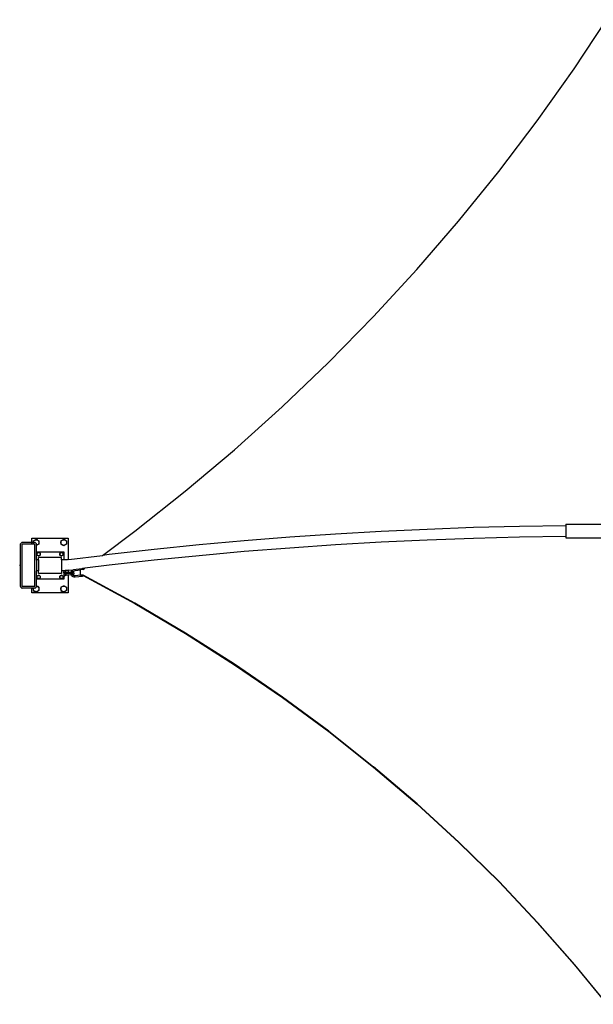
# Model space of a CAD drawing. Extents: x -106 to 152, y -107 to 133.
# Tile 1 of 2: x -106 to 20, y -98 to 118. Entities that reach past the tile are written whole.
import ezdxf

# ---------------------------------------------------------------- set-up
doc = ezdxf.new("R2010")
doc.units = 0
doc.header["$MEASUREMENT"] = 0
doc.layers.get('0').update_dxf_attribs({"linetype": 'CONTINUOUS'})

msp = doc.modelspace()

# ---------------------------------------------------------------- linework, layer by layer
for p, q in [((15.95, 107.29), (23.09, 118.07)), ((7.86, 95.89), (15.95, 107.29)), ((-0.6, 84.74), (7.86, 95.89)), ((-9.43, 73.84), (-0.6, 84.74)), ((-18.61, 63.22), (-9.43, 73.84)), ((-28.13, 52.87), (-18.61, 63.22)), ((-37.99, 42.82), (-28.13, 52.87)), ((-48.17, 33.07), (-37.99, 42.82)), ((-58.66, 23.63), (-48.17, 33.07)), ((-69.46, 14.52), (-58.66, 23.63)), ((-80.55, 5.74), (-69.46, 14.52)), ((-6.18, 6.53), (-16.31, 6.16)), ((3.97, 6.8), (-6.18, 6.53)), ((14.12, 6.95), (3.97, 6.8)), ((14.13, 7.05), (14.12, 6.95)), ((14.12, 6.95), (14.12, 6.88)), ((14.12, 6.88), (14.12, 6.66)), ((14.12, 6.66), (14.12, 6.4)), ((14.14, 7.27), (14.13, 7.25)), ((14.13, 7.25), (14.13, 7.18)), ((14.13, 7.18), (14.13, 7.05)), ((14.14, 7.27), (22.76, 7.31)), ((-87.67, 0.45), (-80.55, 5.74)), ((-46.52, 4.42), (-56.51, 3.63)), ((-36.49, 5.11), (-46.52, 4.42)), ((-26.42, 5.69), (-36.49, 5.11)), ((-16.31, 6.16), (-26.42, 5.69)), ((3.96, 4.42), (-6.18, 4.16)), ((14.13, 4.58), (3.96, 4.42)), ((14.12, 6.4), (14.12, 6.12)), ((14.12, 6.12), (14.12, 5.83)), ((14.12, 5.83), (14.12, 5.54)), ((14.12, 5.54), (14.13, 5.25)), ((14.13, 5.25), (14.13, 4.98)), ((14.13, 4.98), (14.13, 4.75)), ((14.13, 4.75), (14.14, 4.58)), ((14.14, 4.58), (14.13, 4.58)), ((14.14, 4.58), (14.14, 4.55)), ((14.14, 4.55), (14.14, 4.4)), ((14.14, 4.4), (14.15, 4.3)), ((-105.66, 2.87), (-105.64, 2.97)), ((-105.66, -6.38), (-105.66, 2.87)), ((-105.61, 3.06), (-105.64, 2.97)), ((-105.55, 3.14), (-105.61, 3.06)), ((-105.47, 3.2), (-105.55, 3.14)), ((-105.47, 3.2), (-105.38, 3.24)), ((-105.28, 3.25), (-105.38, 3.24)), ((-103.18, 3.25), (-105.28, 3.25)), ((-102.53, 2.87), (-105.28, 2.87)), ((-105.28, -6.38), (-105.28, 2.87)), ((-103.18, 4.19), (-95.18, 4.19)), ((-103.18, 3.25), (-103.18, 4.19)), ((-103.18, 3.24), (-103.18, 3.25)), ((-102.86, 3.25), (-103.18, 3.25)), ((-103.18, 3.14), (-103.18, 3.2)), ((-102.86, 3.62), (-102.55, 3.8)), ((-102.86, 3.62), (-102.86, 3.26)), ((-102.86, 3.26), (-102.84, 3.42)), ((-102.86, 3.25), (-102.86, 3.26)), ((-102.86, 3.25), (-102.86, 3.26)), ((-102.86, 3.24), (-102.86, 3.25)), ((-102.86, 3.24), (-102.86, 3.25)), ((-102.53, 3.25), (-102.86, 3.25)), ((-102.86, 3.25), (-102.86, 3.25)), ((-102.86, 3.2), (-102.86, 3.14)), ((-102.84, 3.14), (-102.85, 3.2)), ((-102.84, 3.42), (-102.78, 3.57)), ((-102.78, 3.57), (-102.68, 3.7)), ((-102.68, 3.7), (-102.55, 3.8)), ((-102.55, 3.8), (-102.24, 3.98)), ((-102.55, 3.8), (-102.4, 3.86)), ((-102.43, 3.24), (-102.53, 3.25)), ((-102.53, -6.38), (-102.53, 2.87)), ((-102.43, 3.24), (-102.34, 3.2)), ((-102.4, 3.86), (-102.24, 3.88)), ((-102.34, 3.2), (-102.27, 3.14)), ((-102.27, 3.14), (-102.21, 3.06)), ((-101.93, 3.8), (-102.24, 3.98)), ((-102.24, 3.88), (-102.08, 3.86)), ((-102.21, 3.06), (-102.17, 2.97)), ((-102.16, 2.87), (-102.17, 2.97)), ((-102.16, 2.65), (-102.17, 2.65)), ((-102.16, 2.6), (-102.17, 2.59)), ((-102.16, 2.65), (-102.16, 2.87)), ((-101.93, 2.73), (-102.16, 2.6)), ((-102.08, 2.66), (-102.16, 2.65)), ((-102.16, 2.6), (-102.16, 2.65)), ((-102.16, 1.2), (-102.16, 2.6)), ((-102.08, 3.86), (-101.93, 3.8)), ((-101.93, 2.73), (-102.08, 2.66)), ((-101.93, 3.8), (-101.8, 3.7)), ((-101.93, 3.8), (-101.62, 3.62)), ((-101.62, 2.91), (-101.93, 2.73)), ((-101.8, 2.82), (-101.93, 2.73)), ((-101.8, 3.7), (-101.71, 3.57)), ((-101.71, 2.95), (-101.8, 2.82)), ((-101.71, 3.57), (-101.64, 3.42)), ((-101.64, 3.1), (-101.71, 2.95)), ((-101.64, 3.42), (-101.62, 3.26)), ((-101.62, 3.26), (-101.64, 3.1)), ((-101.62, 3.62), (-101.62, 3.26)), ((-101.62, 3.26), (-101.62, 2.91)), ((-96.8, 3.62), (-96.49, 3.8)), ((-96.8, 3.62), (-96.8, 3.26)), ((-96.8, 3.26), (-96.78, 3.42)), ((-96.78, 3.1), (-96.8, 3.26)), ((-96.8, 3.26), (-96.8, 2.91)), ((-96.8, 2.91), (-96.49, 2.73)), ((-96.78, 3.42), (-96.72, 3.57)), ((-96.72, 2.95), (-96.78, 3.1)), ((-96.72, 3.57), (-96.62, 3.7)), ((-96.62, 2.82), (-96.72, 2.95)), ((-96.62, 3.7), (-96.49, 3.8)), ((-96.49, 2.73), (-96.62, 2.82)), ((-96.49, 3.8), (-96.18, 3.98)), ((-96.49, 3.8), (-96.34, 3.86)), ((-96.34, 2.66), (-96.49, 2.73)), ((-96.18, 2.55), (-96.49, 2.73)), ((-96.34, 3.86), (-96.18, 3.88)), ((-96.18, 2.64), (-96.34, 2.66)), ((-95.87, 3.8), (-96.18, 3.98)), ((-96.18, 3.88), (-96.02, 3.86)), ((-95.87, 2.73), (-96.18, 2.55)), ((-96.02, 2.66), (-96.18, 2.64)), ((-96.02, 3.86), (-95.87, 3.8)), ((-95.87, 2.73), (-96.02, 2.66)), ((-95.87, 3.8), (-95.74, 3.7)), ((-95.87, 3.8), (-95.56, 3.62)), ((-95.56, 2.91), (-95.87, 2.73)), ((-95.74, 2.82), (-95.87, 2.73)), ((-95.74, 3.7), (-95.64, 3.57)), ((-95.64, 2.95), (-95.74, 2.82)), ((-95.64, 3.57), (-95.58, 3.42)), ((-95.58, 3.1), (-95.64, 2.95)), ((-95.58, 3.42), (-95.56, 3.26)), ((-95.56, 3.26), (-95.58, 3.1)), ((-95.56, 3.62), (-95.56, 3.26)), ((-95.56, 3.26), (-95.56, 2.91)), ((-95.18, 4.19), (-95.18, -0.48)), ((-66.45, 2.74), (-76.33, 1.74)), ((-56.51, 3.63), (-66.45, 2.74)), ((-36.49, 2.74), (-46.52, 2.05)), ((-26.42, 3.32), (-36.49, 2.74)), ((-16.31, 3.79), (-26.42, 3.32)), ((-6.18, 4.16), (-16.31, 3.79)), ((14.15, 4.3), (14.15, 4.26)), ((14.15, 4.26), (22.76, 4.3)), ((-102.17, 1.2), (-102.16, 1.2)), ((-102.16, 1.2), (-96.18, 1.2)), ((-102.16, -0.57), (-102.16, 1.2)), ((-102.05, 0.91), (-101.86, 1.01)), ((-102.05, 0.91), (-102.05, 0.7)), ((-102.05, 0.7), (-102.03, 0.79)), ((-102.03, 0.6), (-102.05, 0.7)), ((-102.05, 0.7), (-102.05, 0.48)), ((-102.05, 0.48), (-101.86, 0.38)), ((-102.03, 0.79), (-102, 0.88)), ((-102, 0.51), (-102.03, 0.6)), ((-102, 0.88), (-101.94, 0.95)), ((-101.94, 0.44), (-102, 0.51)), ((-101.94, 0.95), (-101.86, 1.01)), ((-101.86, 0.38), (-101.94, 0.44)), ((-101.86, 1.01), (-101.68, 1.12)), ((-101.86, 1.01), (-101.77, 1.05)), ((-101.77, 0.34), (-101.86, 0.38)), ((-101.68, 0.27), (-101.86, 0.38)), ((-101.77, 1.05), (-101.68, 1.06)), ((-101.68, 0.33), (-101.77, 0.34)), ((-101.5, 1.01), (-101.68, 1.12)), ((-101.68, 1.06), (-101.58, 1.05)), ((-101.5, 0.38), (-101.68, 0.27)), ((-101.58, 0.34), (-101.68, 0.33)), ((-101.58, 1.05), (-101.5, 1.01)), ((-101.5, 0.38), (-101.58, 0.34)), ((-101.5, 1.01), (-101.42, 0.95)), ((-101.5, 1.01), (-101.31, 0.91)), ((-101.31, 0.48), (-101.5, 0.38)), ((-101.42, 0.44), (-101.5, 0.38)), ((-101.42, 0.95), (-101.36, 0.88)), ((-101.36, 0.51), (-101.42, 0.44)), ((-101.36, 0.88), (-101.33, 0.79)), ((-101.33, 0.6), (-101.36, 0.51)), ((-101.33, 0.79), (-101.31, 0.7)), ((-101.31, 0.7), (-101.33, 0.6)), ((-101.31, 0.91), (-101.31, 0.7)), ((-101.31, 0.7), (-101.31, 0.48)), ((-97.05, 0.91), (-96.86, 1.01)), ((-97.05, 0.91), (-97.05, 0.7)), ((-97.05, 0.7), (-97.03, 0.79)), ((-97.03, 0.6), (-97.05, 0.7)), ((-97.05, 0.7), (-97.05, 0.48)), ((-97.05, 0.48), (-96.86, 0.38)), ((-97.03, 0.79), (-97, 0.88)), ((-97, 0.51), (-97.03, 0.6)), ((-97, 0.88), (-96.94, 0.95)), ((-96.94, 0.44), (-97, 0.51)), ((-96.94, 0.95), (-96.86, 1.01)), ((-96.86, 0.38), (-96.94, 0.44)), ((-96.86, 1.01), (-96.68, 1.12)), ((-96.86, 1.01), (-96.77, 1.05)), ((-96.77, 0.34), (-96.86, 0.38)), ((-96.68, 0.27), (-96.86, 0.38)), ((-96.77, 1.05), (-96.68, 1.06)), ((-96.68, 0.33), (-96.77, 0.34)), ((-96.5, 1.01), (-96.68, 1.12)), ((-96.68, 1.06), (-96.58, 1.05)), ((-96.5, 0.38), (-96.68, 0.27)), ((-96.58, 0.34), (-96.68, 0.33)), ((-96.58, 1.05), (-96.5, 1.01)), ((-96.5, 0.38), (-96.58, 0.34)), ((-96.5, 1.01), (-96.42, 0.95)), ((-96.5, 1.01), (-96.31, 0.91)), ((-96.31, 0.48), (-96.5, 0.38)), ((-96.42, 0.44), (-96.5, 0.38)), ((-96.42, 0.95), (-96.36, 0.88)), ((-96.36, 0.51), (-96.42, 0.44)), ((-96.36, 0.88), (-96.33, 0.79)), ((-96.33, 0.6), (-96.36, 0.51)), ((-96.33, 0.79), (-96.31, 0.7)), ((-96.31, 0.7), (-96.33, 0.6)), ((-96.31, 0.91), (-96.31, 0.7)), ((-96.31, 0.7), (-96.31, 0.48)), ((-96.18, 1.2), (-96.18, -0.55)), ((-95.04, -0.46), (-87.67, 0.45)), ((-86.15, 0.64), (-87.67, 0.45)), ((-76.33, 1.74), (-86.15, 0.64)), ((-66.45, 0.36), (-76.33, -0.63)), ((-56.51, 1.26), (-66.45, 0.36)), ((-46.52, 2.05), (-56.51, 1.26)), ((-105.61, -1.75), (-105.85, -1.75)), ((-102.03, -1.75), (-102.17, -1.75)), ((-102.16, -0.58), (-102.16, -0.57)), ((-101.68, -0.57), (-102.16, -0.57)), ((-102.16, -0.58), (-102.16, -0.64)), ((-102.16, -0.64), (-102.16, -1.47)), ((-102.16, -1.47), (-102.16, -2.71)), ((-102.16, -1.74), (-102.03, -1.74)), ((-96.68, 0), (-101.68, 0)), ((-101.68, -0.57), (-101.68, 0)), ((-101.68, -0.57), (-101.68, -2.94)), ((-96.68, -0.57), (-96.68, 0)), ((-96.58, -0.56), (-96.68, -0.57)), ((-96.68, -0.57), (-96.68, -2.94)), ((-96.39, -0.56), (-96.58, -0.56)), ((-96.2, -0.55), (-96.39, -0.56)), ((-96.18, -0.55), (-96.2, -0.55)), ((-96.01, -0.54), (-96.18, -0.55)), ((-95.82, -0.53), (-96.01, -0.54)), ((-95.63, -0.52), (-95.82, -0.53)), ((-95.44, -0.5), (-95.63, -0.52)), ((-95.25, -0.48), (-95.44, -0.5)), ((-95.18, -0.48), (-95.25, -0.48)), ((-95.07, -0.46), (-95.18, -0.48)), ((-95.04, -0.46), (-95.07, -0.46)), ((-95.07, -1.65), (-95.07, -1.65)), ((-95.07, -1.65), (-95.04, -1.65)), ((-86.15, -1.74), (-91.5, -2.4)), ((-76.33, -0.63), (-86.15, -1.74)), ((-102.16, -2.71), (-102.16, -2.83)), ((-102.16, -2.83), (-102.16, -2.91)), ((-102.16, -2.91), (-102.16, -2.94)), ((-101.68, -2.94), (-102.16, -2.94)), ((-102.16, -4.8), (-102.16, -2.94)), ((-102.05, -4.09), (-101.86, -3.99)), ((-102.05, -4.09), (-102.05, -4.3)), ((-102.05, -4.3), (-102.03, -4.21)), ((-102.03, -4.4), (-102.05, -4.3)), ((-102.05, -4.3), (-102.05, -4.52)), ((-102.03, -4.21), (-102, -4.12)), ((-102, -4.12), (-101.94, -4.05)), ((-101.94, -4.05), (-101.86, -3.99)), ((-101.86, -3.99), (-101.68, -3.88)), ((-101.86, -3.99), (-101.77, -3.95)), ((-101.77, -3.95), (-101.68, -3.94)), ((-101.68, -3.5), (-101.68, -2.94)), ((-96.68, -3.5), (-101.68, -3.5)), ((-101.5, -3.99), (-101.68, -3.88)), ((-101.68, -3.94), (-101.58, -3.95)), ((-101.58, -3.95), (-101.5, -3.99)), ((-101.5, -3.99), (-101.42, -4.05)), ((-101.5, -3.99), (-101.31, -4.09)), ((-101.42, -4.05), (-101.36, -4.12)), ((-101.36, -4.12), (-101.33, -4.21)), ((-101.33, -4.21), (-101.31, -4.3)), ((-101.31, -4.3), (-101.33, -4.4)), ((-101.31, -4.09), (-101.31, -4.3)), ((-101.31, -4.3), (-101.31, -4.52)), ((-97.05, -4.09), (-96.86, -3.99)), ((-97.05, -4.09), (-97.05, -4.3)), ((-97.05, -4.3), (-97.03, -4.21)), ((-97.03, -4.4), (-97.05, -4.3)), ((-97.05, -4.3), (-97.05, -4.52)), ((-97.03, -4.21), (-97, -4.12)), ((-97, -4.12), (-96.94, -4.05)), ((-96.94, -4.05), (-96.86, -3.99)), ((-96.86, -3.99), (-96.68, -3.88)), ((-96.86, -3.99), (-96.77, -3.95)), ((-96.77, -3.95), (-96.68, -3.94)), ((-96.58, -2.94), (-96.68, -2.94)), ((-96.68, -2.94), (-96.68, -3.5)), ((-96.5, -3.99), (-96.68, -3.88)), ((-96.68, -3.94), (-96.58, -3.95)), ((-96.39, -2.93), (-96.58, -2.94)), ((-96.58, -3.95), (-96.5, -3.99)), ((-96.5, -3.99), (-96.42, -4.05)), ((-96.5, -3.99), (-96.31, -4.09)), ((-96.42, -4.05), (-96.36, -4.12)), ((-96.2, -2.92), (-96.39, -2.93)), ((-96.36, -4.12), (-96.33, -4.21)), ((-96.33, -4.21), (-96.31, -4.3)), ((-96.31, -4.3), (-96.33, -4.4)), ((-96.31, -4.09), (-96.31, -4.3)), ((-96.31, -4.3), (-96.31, -4.52)), ((-96.18, -2.92), (-96.2, -2.92)), ((-96.18, -2.89), (-96.18, -2.92)), ((-96.01, -2.92), (-96.18, -2.92)), ((-96.18, -2.92), (-96.18, -3.16)), ((-96.14, -3.22), (-96.18, -3.16)), ((-96.18, -3.16), (-96.18, -3.36)), ((-96.18, -3.36), (-96.12, -3.33)), ((-96.18, -3.36), (-96.18, -3.74)), ((-96.17, -3.73), (-96.18, -3.74)), ((-96.18, -3.74), (-96.18, -3.83)), ((-96.18, -3.83), (-96.18, -3.83)), ((-96.18, -3.83), (-96.18, -4.24)), ((-96.16, -4.24), (-96.18, -4.24)), ((-96.18, -4.24), (-96.18, -4.8)), ((-96.02, -4.14), (-96.16, -4.24)), ((-96.1, -3.32), (-96.14, -3.22)), ((-96.12, -3.64), (-96.14, -3.68)), ((-96.1, -3.32), (-96.12, -3.33)), ((-96.1, -3.32), (-95.99, -3.29)), ((-96.1, -3.32), (-96.1, -3.3)), ((-96.1, -3.32), (-96.1, -3.32)), ((-96.1, -3.32), (-96.1, -3.32)), ((-96.09, -3.33), (-96.1, -3.32)), ((-96.1, -3.32), (-96.1, -3.32)), ((-96.1, -3.59), (-96.09, -3.57)), ((-96.1, -3.59), (-96.1, -3.59)), ((-96.08, -3.39), (-96.09, -3.36)), ((-96.09, -3.55), (-96.08, -3.51)), ((-96.06, -3.54), (-96.06, -3.54)), ((-96.06, -3.65), (-96.03, -3.62)), ((-96.03, -3.57), (-96.04, -3.57)), ((-96.04, -3.57), (-96.04, -3.57)), ((-96.04, -3.57), (-96.04, -3.57)), ((-96.03, -3.57), (-96.03, -3.57)), ((-96.03, -3.57), (-96.03, -3.57)), ((-96.03, -3.57), (-96.03, -3.57)), ((-96.03, -3.57), (-96.03, -3.57)), ((-96.03, -3.57), (-96.03, -3.57)), ((-96.03, -3.62), (-96, -3.6)), ((-95.9, -4.02), (-96.02, -4.14)), ((-95.88, -2.91), (-96.01, -2.92)), ((-95.92, -3.58), (-96, -3.6)), ((-96, -3.6), (-96, -3.6)), ((-96, -3.6), (-95.99, -3.6)), ((-95.99, -3.29), (-95.87, -3.27)), ((-95.99, -3.6), (-95.98, -3.59)), ((-95.83, -3.57), (-95.92, -3.58)), ((-95.91, -2.88), (-95.9, -2.89)), ((-95.89, -2.9), (-95.9, -2.89)), ((-95.89, -4.01), (-95.9, -4.02)), ((-95.89, -2.9), (-95.88, -2.91)), ((-95.84, -3.94), (-95.89, -4.01)), ((-95.82, -2.9), (-95.88, -2.91)), ((-95.88, -2.91), (-95.79, -3.04)), ((-95.87, -3.94), (-95.88, -3.93)), ((-95.87, -3.27), (-95.71, -3.26)), ((-95.84, -3.94), (-95.87, -3.94)), ((-95.79, -3.87), (-95.84, -3.94)), ((-95.73, -3.95), (-95.84, -3.94)), ((-95.69, -3.56), (-95.83, -3.57)), ((-95.63, -2.89), (-95.82, -2.9)), ((-95.79, -3.04), (-95.73, -3.19)), ((-95.73, -3.71), (-95.79, -3.87)), ((-95.73, -3.65), (-95.75, -3.65)), ((-95.72, -3.21), (-95.73, -3.19)), ((-95.72, -3.7), (-95.73, -3.71)), ((-95.61, -3.94), (-95.73, -3.95)), ((-95.71, -3.26), (-95.72, -3.21)), ((-95.72, -3.7), (-95.71, -3.65)), ((-95.71, -3.65), (-95.72, -3.65)), ((-95.71, -3.26), (-95.18, -3.21)), ((-95.71, -3.65), (-95.69, -3.56)), ((-95.63, -3.65), (-95.71, -3.65)), ((-95.18, -3.51), (-95.69, -3.56)), ((-95.44, -2.87), (-95.63, -2.89)), ((-95.18, -3.61), (-95.63, -3.65)), ((-95.18, -3.91), (-95.61, -3.94)), ((-95.25, -2.86), (-95.44, -2.87)), ((-95.18, -2.85), (-95.25, -2.86)), ((-95.18, -2.82), (-95.18, -2.85)), ((-95.07, -2.84), (-95.18, -2.85)), ((-95.18, -2.85), (-95.18, -3.21)), ((-95.18, -3.21), (-94.64, -3.17)), ((-94.62, -3.47), (-95.18, -3.51)), ((-95.18, -3.51), (-95.18, -3.61)), ((-94.58, -3.56), (-95.18, -3.61)), ((-94.52, -3.85), (-95.18, -3.91)), ((-95.18, -3.91), (-95.18, -3.91)), ((-95.18, -3.91), (-95.18, -7.81)), ((-95.04, -2.83), (-95.07, -2.84)), ((-95.04, -2.83), (-94.05, -2.71)), ((-94.64, -3.17), (-94.51, -3.17)), ((-94.57, -3.46), (-94.62, -3.47)), ((-94.58, -3.55), (-94.57, -3.46)), ((-94.58, -3.56), (-94.58, -3.55)), ((-94.56, -3.77), (-94.58, -3.56)), ((-94.57, -3.46), (-94.57, -3.43)), ((-94.52, -3.46), (-94.57, -3.46)), ((-94.56, -3.77), (-94.55, -3.79)), ((-94.52, -3.85), (-94.55, -3.79)), ((-94.52, -3.25), (-94.52, -3.24)), ((-94.43, -3.47), (-94.52, -3.46)), ((-94.46, -3.99), (-94.52, -3.85)), ((-94.51, -3.85), (-94.52, -3.85)), ((-94.51, -3.17), (-94.49, -3.17)), ((-94.49, -3.17), (-94.46, -3.1)), ((-94.49, -3.18), (-94.49, -3.17)), ((-94.49, -3.17), (-94.38, -3.18)), ((-94.46, -3.1), (-94.32, -2.91)), ((-94.32, -4.15), (-94.46, -3.99)), ((-94.33, -3.49), (-94.43, -3.47)), ((-94.38, -3.18), (-94.25, -3.2)), ((-94.28, -3.51), (-94.33, -3.49)), ((-94.32, -2.91), (-94.13, -2.76)), ((-94.32, -4.15), (-94.3, -4.16)), ((-94.28, -3.52), (-94.3, -3.53)), ((-94.12, -4.28), (-94.3, -4.16)), ((-94.29, -3.55), (-94.28, -3.52)), ((-94.27, -3.7), (-94.29, -3.55)), ((-94.28, -3.51), (-94.28, -3.49)), ((-94.28, -3.52), (-94.28, -3.51)), ((-94.27, -3.51), (-94.28, -3.52)), ((-94.27, -3.51), (-94.28, -3.51)), ((-94.27, -3.46), (-94.27, -3.44)), ((-94.26, -3.52), (-94.27, -3.51)), ((-94.25, -3.51), (-94.27, -3.51)), ((-94.26, -3.52), (-94.27, -3.52)), ((-94.27, -3.7), (-94.27, -3.69)), ((-94.22, -3.81), (-94.27, -3.7)), ((-94.25, -3.51), (-94.26, -3.52)), ((-94.26, -3.52), (-94.26, -3.52)), ((-94.22, -3.54), (-94.26, -3.52)), ((-94.25, -3.2), (-94.18, -3.23)), ((-94.24, -3.5), (-94.25, -3.51)), ((-94.25, -3.51), (-94.25, -3.51)), ((-94.22, -3.51), (-94.22, -3.51)), ((-94.22, -3.52), (-94.22, -3.51)), ((-94.22, -3.51), (-94.22, -3.51)), ((-94.22, -3.52), (-94.22, -3.52)), ((-94.22, -3.53), (-94.22, -3.53)), ((-94.22, -3.53), (-94.22, -3.54)), ((-94.21, -3.54), (-94.22, -3.53)), ((-94.22, -3.54), (-94.22, -3.54)), ((-94.22, -3.54), (-94.21, -3.54)), ((-94.22, -3.54), (-94.22, -3.54)), ((-94.21, -3.54), (-94.22, -3.54)), ((-94.22, -3.54), (-94.21, -3.55)), ((-94.15, -3.79), (-94.22, -3.81)), ((-94.21, -3.82), (-94.22, -3.81)), ((-94.21, -3.55), (-94.21, -3.54)), ((-94.21, -3.54), (-94.21, -3.54)), ((-94.21, -3.55), (-94.21, -3.54)), ((-94.21, -3.55), (-94.21, -3.54)), ((-94.19, -3.57), (-94.21, -3.55)), ((-94.2, -3.55), (-94.21, -3.55)), ((-94.21, -3.55), (-94.19, -3.57)), ((-94.21, -3.55), (-94.21, -3.55)), ((-94.21, -3.55), (-94.21, -3.55)), ((-94.12, -3.93), (-94.21, -3.82)), ((-94.2, -3.24), (-94.18, -3.23)), ((-94.18, -3.23), (-94.1, -3.11)), ((-94.18, -3.23), (-94.14, -3.24)), ((-94.15, -3.79), (-94.13, -3.78)), ((-94.14, -3.24), (-94.06, -3.29)), ((-94.13, -2.76), (-94.05, -2.71)), ((-94.04, -3.73), (-94.13, -3.78)), ((-94.12, -3.93), (-94.13, -3.92)), ((-94.11, -3.94), (-94.12, -3.93)), ((-93.9, -4.34), (-94.12, -4.28)), ((-94, -4.01), (-94.11, -3.94)), ((-94.1, -3.11), (-93.97, -3)), ((-94.06, -3.29), (-94.03, -3.31)), ((-92.16, -2.48), (-94.05, -2.71)), ((-93.98, -3.68), (-94.04, -3.73)), ((-94.03, -3.31), (-93.98, -3.36)), ((-93.85, -4.05), (-94, -4.01)), ((-93.98, -3.36), (-93.95, -3.39)), ((-93.96, -3.65), (-93.98, -3.68)), ((-93.97, -3), (-93.82, -2.93)), ((-93.94, -3.62), (-93.96, -3.65)), ((-93.95, -3.39), (-93.94, -3.42)), ((-93.94, -3.42), (-93.92, -3.49)), ((-93.92, -3.56), (-93.94, -3.62)), ((-93.92, -3.49), (-93.92, -3.52)), ((-93.92, -3.52), (-93.92, -3.56)), ((-93.69, -4.05), (-93.85, -4.05)), ((-93.82, -2.93), (-93.64, -2.89)), ((-92.48, -3.93), (-93.69, -4.05)), ((-92.03, -4.17), (-93.67, -4.35)), ((-93.64, -2.89), (-92.47, -2.76)), ((-92.48, -3.93), (-92.47, -2.76)), ((-92.48, -3.93), (-92.47, -3.9)), ((-92.47, -2.67), (-92.44, -2.64)), ((-92.47, -2.7), (-92.47, -2.67)), ((-92.47, -2.76), (-92.47, -2.7)), ((-92.47, -3.9), (-92.44, -3.87)), ((-92.44, -2.64), (-92.39, -2.62)), ((-92.44, -3.87), (-92.4, -3.84)), ((-92.4, -3.84), (-92.34, -3.82)), ((-92.39, -2.62), (-92.33, -2.6)), ((-92.34, -3.82), (-92.26, -3.81)), ((-92.33, -2.6), (-92.26, -2.59)), ((-92.32, -3.91), (-92.31, -3.9)), ((-92.32, -3.91), (-92.31, -3.92)), ((-92.31, -3.9), (-92.28, -3.88)), ((-92.31, -3.92), (-92.28, -3.93)), ((-92.28, -3.88), (-92.25, -3.87)), ((-92.28, -3.93), (-92.25, -3.96)), ((-92.25, -2.57), (-92.26, -2.59)), ((-92.26, -2.59), (-92.18, -2.58)), ((-92.26, -3.81), (-92.18, -3.8)), ((-92.21, -2.53), (-92.25, -2.57)), ((-92.25, -3.87), (-92.22, -3.87)), ((-92.25, -3.96), (-92.22, -3.99)), ((-92.22, -3.87), (-92.18, -3.86)), ((-92.2, -3.98), (-92.22, -3.98)), ((-92.22, -3.99), (-92.18, -4.02)), ((-92.17, -2.49), (-92.21, -2.53)), ((-92.18, -3.98), (-92.2, -3.98)), ((-92.18, -2.58), (-92.1, -2.58)), ((-92.18, -3.8), (-92.1, -3.81)), ((-92.18, -3.86), (-92.14, -3.87)), ((-92.18, -4.02), (-92.14, -4.05)), ((-92.16, -2.48), (-92.17, -2.49)), ((-92.02, -2.46), (-92.16, -2.48)), ((-92.14, -3.87), (-92.1, -3.87)), ((-92.14, -4.05), (-92.11, -4.09)), ((-92.11, -4.09), (-92.08, -4.12)), ((-92.1, -2.58), (-92.02, -2.59)), ((-92.1, -3.81), (-92.03, -3.82)), ((-92.1, -3.87), (-92.07, -3.88)), ((-92.08, -4.12), (-92.05, -4.14)), ((-92.07, -2.56), (-92.06, -2.55)), ((-92.07, -3.88), (-92.04, -3.89)), ((-92.06, -3.96), (-92.07, -3.97)), ((-92.05, -4.03), (-92.07, -4.04)), ((-92.06, -2.55), (-92.04, -2.52)), ((-92.05, -3.96), (-92.06, -3.96)), ((-92.05, -4.14), (-92.04, -4.16)), ((-92.04, -3.89), (-92.03, -3.9)), ((-92.04, -4.16), (-92.03, -4.17)), ((-92.03, -3.82), (-91.96, -3.84)), ((-92.03, -3.9), (-92.02, -3.91)), ((-92.03, -3.9), (-92.03, -3.95)), ((-92.02, -3.94), (-92.03, -3.95)), ((-92.03, -3.95), (-92.03, -4.03)), ((-92, -4.02), (-92.03, -4.03)), ((-92.03, -4.03), (-92.03, -4.17)), ((-92.03, -4.17), (-92.03, -4.17)), ((-91.5, -2.4), (-92.02, -2.46)), ((-92.02, -2.46), (-92.02, -2.59)), ((-92.02, -2.59), (-91.95, -2.61)), ((-92.02, -2.59), (-92.02, -2.59)), ((-92.02, -3.91), (-92.02, -3.92)), ((-92.02, -3.92), (-92.02, -3.94)), ((-91.94, -4.01), (-92, -4.02)), ((-91.96, -3.84), (-91.91, -3.86)), ((-91.95, -2.61), (-91.9, -2.64)), ((-91.9, -3.98), (-91.94, -4.01)), ((-91.91, -3.86), (-91.87, -3.89)), ((-91.9, -2.64), (-91.87, -2.67)), ((-91.87, -3.96), (-91.9, -3.98)), ((-91.87, -2.67), (-91.5, -2.4)), ((-91.87, -2.67), (-91.87, -2.67)), ((-91.87, -2.67), (-91.87, -2.67)), ((-80.54, -10.06), (-91.87, -3.88)), ((-91.87, -3.89), (-91.86, -3.92)), ((-91.86, -3.92), (-91.87, -3.95)), ((-91.87, -3.95), (-91.87, -3.96)), ((-91.87, -3.96), (-80.54, -10.14)), ((-91.86, -3.92), (-91.86, -3.92)), ((-105.66, -6.38), (-105.64, -6.47)), ((-105.64, -6.47), (-105.61, -6.56)), ((-102.53, -6.38), (-105.28, -6.38)), ((-102.53, -6.38), (-102.53, -6.38)), ((-102.21, -6.56), (-102.17, -6.47)), ((-102.16, -4.8), (-102.17, -4.8)), ((-102.17, -6.25), (-102.16, -6.26)), ((-102.17, -6.31), (-102.16, -6.32)), ((-102.17, -6.47), (-102.16, -6.38)), ((-96.18, -4.8), (-102.16, -4.8)), ((-102.16, -6.26), (-102.16, -4.8)), ((-102.16, -6.32), (-102.16, -6.26)), ((-101.97, -6.36), (-102.16, -6.26)), ((-102.16, -6.32), (-102.08, -6.33)), ((-102.16, -6.38), (-102.16, -6.32)), ((-102.08, -6.33), (-101.93, -6.39)), ((-102.05, -4.52), (-101.86, -4.62)), ((-102, -4.49), (-102.03, -4.4)), ((-101.94, -4.56), (-102, -4.49)), ((-101.93, -6.39), (-101.97, -6.36)), ((-101.97, -6.36), (-101.93, -6.38)), ((-101.86, -4.62), (-101.94, -4.56)), ((-101.93, -6.38), (-101.89, -6.41)), ((-101.93, -6.39), (-101.8, -6.49)), ((-101.89, -6.41), (-101.93, -6.39)), ((-101.62, -6.57), (-101.89, -6.41)), ((-101.77, -4.66), (-101.86, -4.62)), ((-101.68, -4.73), (-101.86, -4.62)), ((-101.8, -6.49), (-101.71, -6.61)), ((-101.68, -4.67), (-101.77, -4.66)), ((-101.5, -4.62), (-101.68, -4.73)), ((-101.58, -4.66), (-101.68, -4.67)), ((-101.5, -4.62), (-101.58, -4.66)), ((-101.31, -4.52), (-101.5, -4.62)), ((-101.42, -4.56), (-101.5, -4.62)), ((-101.36, -4.49), (-101.42, -4.56)), ((-101.33, -4.4), (-101.36, -4.49)), ((-97.05, -4.52), (-96.86, -4.62)), ((-97, -4.49), (-97.03, -4.4)), ((-96.94, -4.56), (-97, -4.49)), ((-96.86, -4.62), (-96.94, -4.56)), ((-96.77, -4.66), (-96.86, -4.62)), ((-96.68, -4.73), (-96.86, -4.62)), ((-96.8, -6.57), (-96.49, -6.39)), ((-96.68, -4.67), (-96.77, -4.66)), ((-96.72, -6.61), (-96.62, -6.49)), ((-96.5, -4.62), (-96.68, -4.73)), ((-96.58, -4.66), (-96.68, -4.67)), ((-96.62, -6.49), (-96.49, -6.39)), ((-96.5, -4.62), (-96.58, -4.66)), ((-96.31, -4.52), (-96.5, -4.62)), ((-96.42, -4.56), (-96.5, -4.62)), ((-96.49, -6.39), (-96.18, -6.21)), ((-96.49, -6.39), (-96.34, -6.33)), ((-96.36, -4.49), (-96.42, -4.56)), ((-96.33, -4.4), (-96.36, -4.49)), ((-96.34, -6.33), (-96.18, -6.3)), ((-95.87, -6.39), (-96.18, -6.21)), ((-96.18, -6.3), (-96.02, -6.33)), ((-96.02, -6.33), (-95.87, -6.39)), ((-95.87, -6.39), (-95.74, -6.49)), ((-95.87, -6.39), (-95.56, -6.57)), ((-95.74, -6.49), (-95.64, -6.61)), ((-93.68, -4.35), (-93.9, -4.34)), ((-93.68, -4.35), (-93.67, -4.35)), ((-105.61, -6.56), (-105.55, -6.64)), ((-105.55, -6.64), (-105.47, -6.7)), ((-105.47, -6.7), (-105.38, -6.74)), ((-105.38, -6.74), (-105.28, -6.75)), ((-103.18, -6.75), (-105.28, -6.75)), ((-103.18, -6.74), (-103.18, -6.7)), ((-103.18, -7.81), (-103.18, -6.75)), ((-102.86, -6.75), (-103.18, -6.75)), ((-95.18, -7.81), (-103.18, -7.81)), ((-102.86, -6.7), (-102.86, -6.74)), ((-102.83, -6.75), (-102.86, -6.75)), ((-102.86, -6.75), (-102.86, -6.92)), ((-102.86, -6.92), (-102.84, -6.76)), ((-102.84, -7.08), (-102.86, -6.92)), ((-102.86, -6.92), (-102.86, -7.28)), ((-102.86, -7.28), (-102.55, -7.46)), ((-102.84, -6.76), (-102.83, -6.75)), ((-102.78, -7.23), (-102.84, -7.08)), ((-102.83, -6.74), (-102.81, -6.7)), ((-102.53, -6.75), (-102.83, -6.75)), ((-102.68, -7.36), (-102.78, -7.23)), ((-102.55, -7.46), (-102.68, -7.36)), ((-102.4, -7.52), (-102.55, -7.46)), ((-102.24, -7.64), (-102.55, -7.46)), ((-102.53, -6.75), (-102.43, -6.74)), ((-102.43, -6.74), (-102.34, -6.7)), ((-102.24, -7.54), (-102.4, -7.52)), ((-102.34, -6.7), (-102.27, -6.64)), ((-102.27, -6.64), (-102.21, -6.56)), ((-101.93, -7.46), (-102.24, -7.64)), ((-102.08, -7.52), (-102.24, -7.54)), ((-101.93, -7.46), (-102.08, -7.52)), ((-101.62, -7.28), (-101.93, -7.46)), ((-101.8, -7.36), (-101.93, -7.46)), ((-101.71, -7.23), (-101.8, -7.36)), ((-101.71, -6.61), (-101.64, -6.76)), ((-101.64, -7.08), (-101.71, -7.23)), ((-101.64, -6.76), (-101.62, -6.92)), ((-101.62, -6.92), (-101.64, -7.08)), ((-101.62, -6.57), (-101.62, -6.92)), ((-101.62, -6.92), (-101.62, -7.28)), ((-96.8, -6.57), (-96.8, -6.92)), ((-96.8, -6.92), (-96.78, -6.76)), ((-96.78, -7.08), (-96.8, -6.92)), ((-96.8, -6.92), (-96.8, -7.28)), ((-96.8, -7.28), (-96.49, -7.46)), ((-96.78, -6.76), (-96.72, -6.61)), ((-96.72, -7.23), (-96.78, -7.08)), ((-96.62, -7.36), (-96.72, -7.23)), ((-96.49, -7.46), (-96.62, -7.36)), ((-96.34, -7.52), (-96.49, -7.46)), ((-96.18, -7.64), (-96.49, -7.46)), ((-96.18, -7.54), (-96.34, -7.52)), ((-95.87, -7.46), (-96.18, -7.64)), ((-96.02, -7.52), (-96.18, -7.54)), ((-95.87, -7.46), (-96.02, -7.52)), ((-95.56, -7.28), (-95.87, -7.46)), ((-95.74, -7.36), (-95.87, -7.46)), ((-95.64, -7.23), (-95.74, -7.36)), ((-95.64, -6.61), (-95.58, -6.76)), ((-95.58, -7.08), (-95.64, -7.23)), ((-95.58, -6.76), (-95.56, -6.92)), ((-95.56, -6.92), (-95.58, -7.08)), ((-95.56, -6.57), (-95.56, -6.92)), ((-95.56, -6.92), (-95.56, -7.28)), ((-69.44, -16.61), (-80.54, -10.06)), ((-80.54, -10.14), (-69.44, -16.68)), ((-58.64, -23.48), (-69.44, -16.61)), ((-69.44, -16.68), (-58.64, -23.56)), ((-48.14, -30.67), (-58.64, -23.48)), ((-58.64, -23.56), (-48.14, -30.75)), ((-37.95, -38.18), (-48.14, -30.67)), ((-48.14, -30.75), (-37.95, -38.26)), ((-37.95, -38.18), (-28.08, -45.99)), ((-37.95, -38.26), (-28.08, -46.07)), ((-18.55, -54.1), (-28.08, -45.99)), ((-28.08, -46.07), (-18.55, -54.18)), ((-9.36, -62.51), (-18.55, -54.1)), ((-18.55, -54.18), (-9.36, -62.59)), ((-0.53, -71.19), (-9.36, -62.51)), ((-9.36, -62.59), (-0.53, -71.27)), ((7.94, -80.14), (-0.53, -71.19)), ((-0.53, -71.27), (7.94, -80.22)), ((16.03, -89.36), (7.94, -80.14)), ((7.94, -80.22), (16.03, -89.44)), ((23.12, -98.05), (16.03, -89.36)), ((16.03, -89.44), (23.12, -98.13))]:
    msp.add_line(p, q)

doc.saveas('drawing.dxf')
